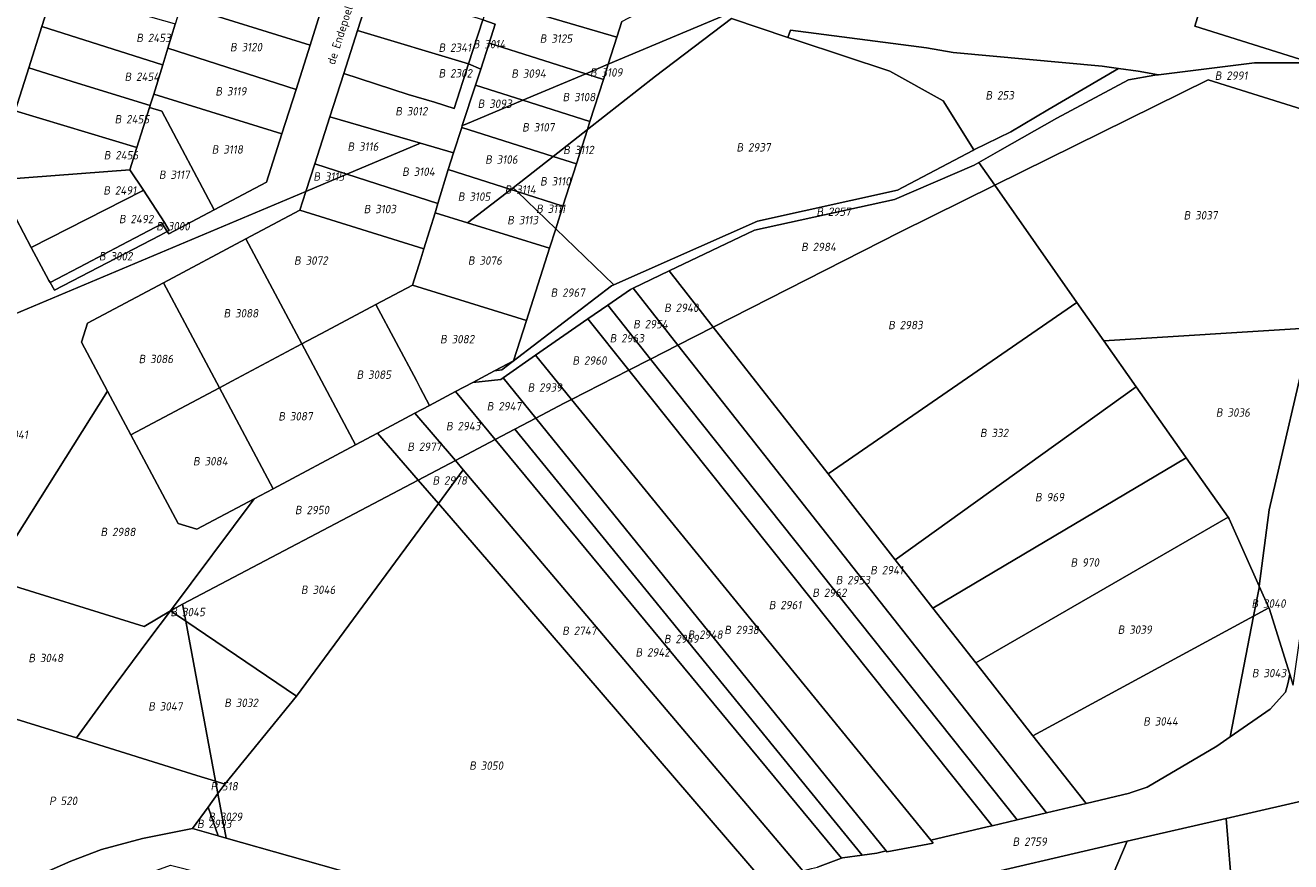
# Model space of a CAD drawing. Extents: x 184444 to 188300, y 345995 to 350408.
# Tile 27 of 43: x 187062 to 187333, y 348522 to 348702. Entities that reach past the tile are written whole.
import ezdxf
from ezdxf.enums import TextEntityAlignment as Align

# ---------------------------------------------------------------- set-up
doc = ezdxf.new("R2010")
doc.units = 0
for name, color, linetype, lineweight in [('B-WA-KG-GRENS_PERCEEL-GV', 30, 'Continuous', 18), ('B-WA-KG-GRENS_PERCEEL-S', 30, 'Continuous', 25), ('B-WA-OG-BEBOUWING_STRAATNAAM-T18', 10, 'Continuous', 18)]:
    doc.layers.add(name, color=color, linetype=linetype, lineweight=lineweight)
doc.styles.add('NLCS-ISO', font='NLCS-ISO.ttf', dxfattribs={"height": 1.8})
doc.styles.add('NLCS-ISO-M1000-T18', font='NLCS-ISO.ttf', dxfattribs={"height": 1.8})

# ---------------------------------------------------------------- blocks, each defined once
blk = doc.blocks.new('SKG-PERCEELNUMMER-SO')
at = {"style": 'NLCS-ISO', "oblique": 10, "flags": 1}
for tag, p in [('GEMEENTECODE', (0, 2.55)), ('PERCEELGROOTTE', (0, -2.45))]:
    blk.add_attdef(tag, text='', height=1.8, dxfattribs=at).set_placement(p, align=Align.MIDDLE_CENTER)
at = {"style": 'NLCS-ISO', "oblique": 10}
blk.add_attdef('SECTIE', text='', height=1.8, dxfattribs=at).set_placement((-0.5, 0), align=Align.MIDDLE_RIGHT)
blk.add_attdef('PERCEELNUMMER', text='', height=1.8, dxfattribs=at).set_placement((0.5, 0), align=Align.MIDDLE_LEFT)

msp = doc.modelspace()

# ---------------------------------------------------------------- linework, layer by layer
at = {"layer": 'B-WA-KG-GRENS_PERCEEL-GV', "flags": 128}
for points in [[(187188.918, 348699.085), (187189.998, 348702.464), (187192.853, 348703.978), (187183.597, 348721.436), (187183.015, 348721.087), (187176.48, 348717.148), (187174.454, 348720.54), (187163.781, 348712.725), (187163.515, 348713.172), (187163.221, 348712.257), (187161.548, 348707.065), (187164.239, 348706.267)], [(187123.195, 348697.341), (187125.954, 348706.308), (187098.31, 348715.073), (187097.835, 348713.492), (187095.498, 348705.958)], [(187340.041, 348692.881), (187340.241, 348693.565), (187344.157, 348707.016), (187340.921, 348708.037), (187334.866, 348709.914), (187334.517, 348710.024), (187325.651, 348712.808), (187317.862, 348715.227), (187317.131, 348715.456), (187312.788, 348701.457), (187337.837, 348693.574)], [(187091.524, 348693.17), (187091.552, 348693.161), (187092.645, 348696.707), (187094.246, 348701.899), (187094.106, 348701.938), (187084.412, 348704.649), (187078.609, 348706.44), (187068.182, 348709.529), (187065.625, 348701.352)], [(187157.123, 348693.34), (187160.178, 348702.811), (187136.354, 348710.095), (187133.278, 348700.546)], [(187094.246, 348701.899), (187092.645, 348696.707), (187120.141, 348687.851), (187123.195, 348697.341), (187095.498, 348705.958)], [(187188.918, 348699.085), (187164.239, 348706.267), (187161.548, 348707.065), (187160.178, 348702.811), (187162.804, 348701.887), (187161.517, 348697.836), (187182.232, 348691.25), (187187.064, 348693.282)], [(187091.524, 348693.17), (187065.625, 348701.352), (187062.872, 348692.547), (187073.294, 348689.263), (187088.868, 348684.46), (187088.879, 348684.495), (187089.619, 348686.893), (187091.552, 348693.161)], [(187133.278, 348700.546), (187130.351, 348691.296), (187144.166, 348686.81), (187149.834, 348685.129), (187154.059, 348683.814), (187157.123, 348693.34)], [(187157.123, 348693.34), (187159.735, 348692.226), (187161.517, 348697.836), (187162.804, 348701.887), (187160.178, 348702.811)], [(187177.353, 348662.895), (187175.799, 348658.031), (187188.239, 348645.984), (187219.088, 348659.63), (187249.114, 348666.27), (187265.26, 348674.826), (187265.45, 348674.919), (187258.897, 348685.442), (187247.455, 348691.812), (187227.541, 348698.34), (187225.593, 348698.994), (187213.463, 348703.051), (187197.221, 348690.736), (187182.587, 348679.272), (187180.245, 348671.944)], [(187296.452, 348692.389), (187292.937, 348692.855), (187261.031, 348695.834), (187255.307, 348696.826), (187226.164, 348700.618), (187225.593, 348698.994), (187227.541, 348698.34), (187247.455, 348691.812), (187258.897, 348685.442), (187265.45, 348674.919), (187273.407, 348678.817), (187281.297, 348683.506)], [(187159.735, 348692.226), (187158.612, 348688.79), (187168.733, 348685.573), (187182.232, 348691.25), (187161.517, 348697.836)], [(187091.552, 348693.161), (187089.619, 348686.893), (187117.09, 348678.368), (187120.141, 348687.851), (187092.645, 348696.707)], [(187062.872, 348692.547), (187059.888, 348683.299), (187085.972, 348675.432), (187086.019, 348675.418), (187088.734, 348684.033), (187088.868, 348684.46), (187073.294, 348689.263)], [(187159.735, 348692.226), (187157.123, 348693.34), (187154.059, 348683.814), (187149.834, 348685.129), (187144.166, 348686.81), (187130.351, 348691.296), (187127.41, 348682), (187146.834, 348676.363), (187153.883, 348674.317), (187155.662, 348679.761), (187155.781, 348680.126), (187158.612, 348688.79)], [(187162.702, 348627.593), (187158.015, 348625.101), (187164.034, 348625.736), (187164.555, 348626.097), (187171.489, 348630.906), (187182.716, 348638.701), (187186.947, 348641.64), (187191.83, 348645.035), (187192.399, 348645.306), (187200.146, 348649.014), (187218.397, 348657.761), (187248.426, 348664.273), (187265.489, 348671.679), (187266.525, 348672.261), (187271.001, 348674.778), (187283.255, 348681.707), (187298.634, 348689.976), (187304.279, 348690.937), (187305.037, 348691.034), (187300.663, 348691.828), (187296.452, 348692.389), (187281.297, 348683.506), (187273.407, 348678.817), (187265.45, 348674.919), (187265.26, 348674.826), (187249.114, 348666.27), (187219.088, 348659.63), (187188.239, 348645.984), (187187.786, 348645.784), (187164.279, 348627.789)], [(187182.232, 348691.25), (187186.029, 348690.043), (187187.064, 348693.282)], [(187365.212, 348684.961), (187340.041, 348692.881), (187337.837, 348693.574), (187325.607, 348693.617), (187305.037, 348691.034), (187304.279, 348690.937), (187298.634, 348689.976), (187283.255, 348681.707), (187271.001, 348674.778), (187266.525, 348672.261), (187269.956, 348667.359), (187315.708, 348689.941), (187349.011, 348679.483), (187359.048, 348676.331)], [(187182.232, 348691.25), (187168.733, 348685.573), (187183.137, 348680.994), (187186.029, 348690.043)], [(187269.956, 348667.359), (187287.552, 348642.213), (187293.296, 348634.045), (187337.857, 348636.807), (187347.171, 348676.906), (187349.011, 348679.483), (187315.708, 348689.941)], [(187102.609, 348662.113), (187113.769, 348668.048), (187117.09, 348678.368), (187089.619, 348686.893), (187088.879, 348684.495), (187088.868, 348684.46), (187088.734, 348684.033), (187091.399, 348683.194)], [(187155.781, 348680.126), (187155.997, 348680.217), (187156.42, 348680.395), (187168.733, 348685.573), (187158.612, 348688.79)], [(187155.662, 348679.761), (187175.257, 348673.53), (187182.587, 348679.272), (187183.137, 348680.994), (187168.733, 348685.573), (187156.42, 348680.395), (187155.997, 348680.217), (187155.781, 348680.126)], [(187057.189, 348668.621), (187084.521, 348670.664), (187086.019, 348675.418), (187085.972, 348675.432), (187059.888, 348683.299), (187058.013, 348677.211), (187057.511, 348675.165), (187057.237, 348673.017), (187057.138, 348670.444)], [(187092.52, 348657.448), (187092.843, 348656.92), (187102.609, 348662.113), (187091.399, 348683.194), (187088.734, 348684.033), (187086.019, 348675.418), (187084.521, 348670.664), (187087.416, 348666.277), (187091.965, 348659.383), (187092.92, 348657.67)], [(187127.41, 348682), (187124.162, 348671.922), (187131.036, 348669.719), (187146.496, 348676.221), (187146.834, 348676.363)], [(187153.883, 348674.317), (187152.778, 348670.709), (187166.205, 348666.44), (187166.708, 348666.834), (187175.257, 348673.53), (187155.662, 348679.761)], [(187175.257, 348673.53), (187180.245, 348671.944), (187182.587, 348679.272)], [(187146.496, 348676.221), (187131.036, 348669.719), (187150.558, 348663.462), (187152.778, 348670.709), (187153.883, 348674.317), (187146.834, 348676.363)], [(187166.708, 348666.834), (187167.56, 348666.009), (187177.353, 348662.895), (187180.245, 348671.944), (187175.257, 348673.53)], [(187057.189, 348668.621), (187057.368, 348666.025), (187058.396, 348663.428), (187063.37, 348654.029), (187087.211, 348666.173), (187087.416, 348666.277), (187084.521, 348670.664)], [(187124.162, 348671.922), (187122.263, 348666.029), (187131.036, 348669.719)], [(187150.558, 348663.462), (187149.95, 348661.476), (187156.917, 348659.303), (187164.29, 348664.94), (187166.205, 348666.44), (187152.778, 348670.709)], [(187269.956, 348667.359), (187266.525, 348672.261), (187265.489, 348671.679), (187248.426, 348664.273), (187218.397, 348657.761), (187200.146, 348649.014), (187209.582, 348636.947), (187249.552, 348657.288)], [(187122.263, 348666.029), (187120.985, 348662.025), (187147.524, 348653.735), (187149.95, 348661.476), (187150.558, 348663.462), (187131.036, 348669.719)], [(187109.391, 348655.868), (187120.985, 348662.025), (187122.263, 348666.029), (187040.732, 348631.74), (187032.072, 348603.616), (187029.152, 348592.601), (187040.255, 348589.28), (187032.165, 348562.542), (187031.909, 348561.692), (187039.818, 348559.236), (187043.397, 348565.131), (187049.316, 348584.696), (187054.421, 348583.11), (187079.75, 348623.228), (187074.171, 348633.731), (187075.399, 348637.787), (187091.736, 348646.477)], [(187067.143, 348646.934), (187067.392, 348646.505), (187075.064, 348650.542), (187082.624, 348654.52), (187091.481, 348659.131), (187091.965, 348659.383), (187087.416, 348666.277), (187087.211, 348666.173), (187063.37, 348654.029)], [(187164.29, 348664.94), (187156.917, 348659.303), (187174.481, 348653.847), (187175.799, 348658.031), (187167.56, 348666.009), (187166.205, 348666.44)], [(187166.708, 348666.834), (187166.205, 348666.44), (187167.56, 348666.009)], [(187167.56, 348666.009), (187175.799, 348658.031), (187177.353, 348662.895)], [(187234.18, 348605.491), (187287.552, 348642.213), (187269.956, 348667.359), (187249.552, 348657.288), (187209.582, 348636.947)], [(187120.985, 348662.025), (187109.391, 348655.868), (187121.378, 348633.357), (187126.649, 348636.163), (187137.253, 348641.804), (187145.092, 348645.976), (187146.859, 348651.614), (187147.524, 348653.735)], [(187156.917, 348659.303), (187149.95, 348661.476), (187147.524, 348653.735), (187146.859, 348651.614), (187145.092, 348645.976), (187169.533, 348638.379), (187174.481, 348653.847)], [(187067.392, 348646.505), (187068.322, 348644.9), (187090.967, 348656.585), (187092.52, 348657.448), (187091.536, 348659.042), (187091.481, 348659.131), (187082.624, 348654.52), (187075.064, 348650.542)], [(187091.536, 348659.042), (187092.52, 348657.448), (187092.92, 348657.67), (187091.965, 348659.383), (187091.481, 348659.131)], [(187162.702, 348627.593), (187164.279, 348627.789), (187187.786, 348645.784), (187188.239, 348645.984), (187175.799, 348658.031), (187174.481, 348653.847), (187169.533, 348638.379), (187166.769, 348629.756)], [(187103.709, 348623.964), (187106.358, 348625.372), (187121.378, 348633.357), (187109.391, 348655.868), (187091.736, 348646.477)], [(187209.582, 348636.947), (187200.146, 348649.014), (187192.399, 348645.306), (187202.019, 348633.099)], [(187075.399, 348637.787), (187074.171, 348633.731), (187079.75, 348623.228), (187084.728, 348613.87), (187103.709, 348623.964), (187091.736, 348646.477)], [(187145.927, 348625.509), (187146.775, 348623.914), (187148.763, 348620.182), (187154.307, 348623.13), (187158.015, 348625.101), (187162.702, 348627.593), (187166.769, 348629.756), (187169.533, 348638.379), (187145.092, 348645.976), (187137.253, 348641.804)], [(187186.947, 348641.64), (187196.135, 348630.104), (187202.019, 348633.099), (187192.399, 348645.306), (187191.83, 348645.035)], [(187126.649, 348636.163), (187121.378, 348633.357), (187132.873, 348611.719), (187137.602, 348614.238), (187145.622, 348618.504), (187148.763, 348620.182), (187146.775, 348623.914), (187145.927, 348625.509), (187137.253, 348641.804)], [(187196.135, 348630.104), (187186.947, 348641.64), (187182.716, 348638.701), (187191.471, 348627.731)], [(187234.18, 348605.491), (187248.609, 348587.05), (187300.263, 348624.146), (187293.296, 348634.045), (187287.552, 348642.213)], [(187191.471, 348627.731), (187182.716, 348638.701), (187171.489, 348630.906), (187179.179, 348621.475)], [(187248.609, 348587.05), (187234.18, 348605.491), (187209.582, 348636.947), (187202.019, 348633.099), (187281.012, 348532.864), (187289.505, 348534.881), (187278.111, 348549.398), (187265.89, 348564.985), (187256.675, 348576.747)], [(187300.263, 348624.146), (187310.851, 348609.129), (187310.995, 348608.926), (187319.993, 348596.193), (187320.204, 348595.894), (187326.644, 348581.437), (187328.793, 348597.78), (187337.857, 348636.807), (187293.296, 348634.045)], [(187326.644, 348581.437), (187328.722, 348576.772), (187328.758, 348576.69), (187333.194, 348562.578), (187333.939, 348560.207), (187336.836, 348580.692), (187338.648, 348596.023), (187348.004, 348637.436), (187337.857, 348636.807), (187328.793, 348597.78)], [(187106.358, 348625.372), (187103.709, 348623.964), (187115.222, 348602.316), (187132.873, 348611.719), (187121.378, 348633.357)], [(187202.019, 348633.099), (187196.135, 348630.104), (187274.761, 348531.379), (187281.012, 348532.864)], [(187179.179, 348621.475), (187171.489, 348630.906), (187164.555, 348626.097), (187171.55, 348617.454), (187177.615, 348620.68)], [(187196.135, 348630.104), (187191.471, 348627.731), (187269.386, 348530.103), (187274.761, 348531.379)], [(187191.471, 348627.731), (187179.179, 348621.475), (187256.228, 348526.982), (187268.271, 348529.838), (187269.386, 348530.103)], [(187154.307, 348623.13), (187162.826, 348612.838), (187167.047, 348615.06), (187171.55, 348617.454), (187164.555, 348626.097), (187164.034, 348625.736), (187158.015, 348625.101)], [(187079.75, 348623.228), (187054.421, 348583.11), (187087.589, 348572.805), (187093.195, 348576.18), (187111.137, 348600.14), (187098.896, 348593.619), (187094.833, 348594.874), (187084.728, 348613.87)], [(187084.728, 348613.87), (187094.833, 348594.874), (187098.896, 348593.619), (187111.137, 348600.14), (187115.222, 348602.316), (187103.709, 348623.964)], [(187148.763, 348620.182), (187145.622, 348618.504), (187154.29, 348608.343), (187162.826, 348612.838), (187154.307, 348623.13)], [(187310.995, 348608.926), (187310.851, 348609.129), (187300.263, 348624.146), (187248.609, 348587.05), (187256.675, 348576.747)], [(187246.616, 348524.702), (187246.758, 348524.527), (187256.757, 348526.334), (187256.228, 348526.982), (187179.179, 348621.475), (187177.615, 348620.68), (187171.55, 348617.454)], [(187137.602, 348614.238), (187146.346, 348604.161), (187154.29, 348608.343), (187145.622, 348618.504)], [(187167.047, 348615.06), (187241.54, 348523.814), (187244.681, 348524.243), (187246.616, 348524.702), (187171.55, 348617.454)], [(187115.222, 348602.316), (187111.137, 348600.14), (187093.195, 348576.18), (187095.822, 348577.563), (187146.346, 348604.161), (187137.602, 348614.238), (187132.873, 348611.719)], [(187237.066, 348523.147), (187237.3, 348523.235), (187241.54, 348523.814), (187167.047, 348615.06), (187162.826, 348612.838)], [(187231.943, 348521.222), (187237.066, 348523.147), (187162.826, 348612.838), (187154.29, 348608.343), (187155.996, 348606.343), (187228.76, 348520.419), (187230.64, 348520.913)], [(187150.684, 348599.161), (187155.996, 348606.343), (187154.29, 348608.343), (187146.346, 348604.161)], [(187256.675, 348576.747), (187265.89, 348564.985), (187319.993, 348596.193), (187310.995, 348608.926)], [(187155.996, 348606.343), (187150.684, 348599.161), (187162.834, 348585.105), (187220.501, 348517.984), (187223.842, 348519.128), (187228.76, 348520.419)], [(187095.822, 348577.563), (187096.496, 348573.949), (187120.241, 348557.9), (187150.684, 348599.161), (187146.346, 348604.161)], [(187132.481, 348519.689), (187183.19, 348505.978), (187186.744, 348505.035), (187196.002, 348506.401), (187200.173, 348508.158), (187205.971, 348510.601), (187218.034, 348517.074), (187220.501, 348517.984), (187162.834, 348585.105), (187150.684, 348599.161), (187120.241, 348557.9), (187104.885, 348539.032), (187103.388, 348536.985), (187105.167, 348527.443)], [(187278.111, 348549.398), (187325.415, 348574.983), (187326.595, 348581.063), (187326.644, 348581.437), (187320.204, 348595.894), (187319.993, 348596.193), (187265.89, 348564.985)], [(187051.585, 348578.618), (187043.397, 348565.131), (187041.459, 348558.726), (187054.279, 348554.746), (187073.071, 348548.911), (187079.953, 348558.343), (187088.589, 348569.976), (187093.195, 348576.18), (187087.589, 348572.805), (187054.421, 348583.11)], [(187326.644, 348581.437), (187326.595, 348581.063), (187325.415, 348574.983), (187328.722, 348576.772)], [(187079.953, 348558.343), (187073.071, 348548.911), (187098.867, 348540.901), (187102.891, 348539.651), (187096.496, 348573.949), (187093.195, 348576.18), (187088.589, 348569.976)], [(187095.822, 348577.563), (187093.195, 348576.18), (187096.496, 348573.949)], [(187328.953, 348555.048), (187332.234, 348558.711), (187332.558, 348559.732), (187332.842, 348560.764), (187333.194, 348562.578), (187328.758, 348576.69), (187328.722, 348576.772), (187325.415, 348574.983), (187320.397, 348549.128)], [(187096.496, 348573.949), (187102.891, 348539.651), (187104.885, 348539.032), (187120.241, 348557.9)], [(187320.397, 348549.128), (187325.415, 348574.983), (187278.111, 348549.398), (187289.505, 348534.881), (187298.851, 348537.101), (187298.976, 348537.131), (187302.638, 348538.399), (187317.526, 348547.141)], [(187097.915, 348529.502), (187101.273, 348534.094), (187103.388, 348536.985), (187102.891, 348539.651), (187098.867, 348540.901), (187073.071, 348548.911), (187054.279, 348554.746), (187042.269, 348527.061), (187041.068, 348524.292), (187043.604, 348523.504), (187061.675, 348517.892), (187062.905, 348518.603), (187071.883, 348522.509), (187078.433, 348525.035), (187087.197, 348527.364)], [(187102.891, 348539.651), (187103.388, 348536.985), (187104.885, 348539.032)], [(187103.452, 348527.93), (187105.167, 348527.443), (187103.388, 348536.985), (187101.273, 348534.094)], [(187319.557, 348531.649), (187324.997, 348465.331), (187339.857, 348466.309), (187353.746, 348462.325), (187353.894, 348462.25), (187339.824, 348535.776), (187339.711, 348536.274)], [(187097.915, 348529.502), (187103.452, 348527.93), (187101.273, 348534.094)], [(187318.31, 348467.648), (187322.745, 348465.086), (187324.865, 348465.322), (187324.997, 348465.331), (187319.557, 348531.649), (187298.303, 348526.777), (187282.1, 348488.568), (187282.22, 348488.503)], [(187298.303, 348526.777), (187296.475, 348526.358), (187226.581, 348510.046), (187239.944, 348507.998), (187260.584, 348500.167), (187275.199, 348492.288), (187282.1, 348488.568)]]:
    msp.add_lwpolyline(points, close=True, dxfattribs=at)
for points in [[(187250.071, 348719.781), (187187.064, 348693.282), (187186.029, 348690.043), (187183.137, 348680.994), (187182.587, 348679.272), (187197.221, 348690.736), (187213.463, 348703.051), (187225.593, 348698.994), (187226.164, 348700.618), (187255.307, 348696.826), (187261.031, 348695.834), (187292.937, 348692.855), (187296.452, 348692.389), (187300.663, 348691.828), (187305.037, 348691.034), (187325.607, 348693.617), (187337.837, 348693.574), (187312.788, 348701.457), (187317.131, 348715.456)], [(187189.998, 348702.464), (187188.918, 348699.085), (187187.064, 348693.282), (187250.071, 348719.781)], [(187040.732, 348631.74), (187122.263, 348666.029), (187124.162, 348671.922), (187127.41, 348682), (187130.351, 348691.296), (187133.278, 348700.546), (187136.354, 348710.095)], [(187059.888, 348683.299), (187062.872, 348692.547), (187065.625, 348701.352), (187068.182, 348709.529)], [(187125.954, 348706.308), (187123.195, 348697.341), (187120.141, 348687.851), (187117.09, 348678.368), (187113.769, 348668.048), (187102.609, 348662.113), (187092.843, 348656.92), (187092.52, 348657.448), (187090.967, 348656.585), (187068.322, 348644.9), (187067.392, 348646.505), (187067.143, 348646.934), (187063.37, 348654.029), (187058.396, 348663.428)], [(187333.939, 348560.207), (187333.194, 348562.578), (187332.842, 348560.764), (187332.558, 348559.732), (187332.234, 348558.711), (187328.953, 348555.048), (187320.397, 348549.128), (187317.526, 348547.141), (187302.638, 348538.399), (187298.976, 348537.131), (187298.851, 348537.101), (187289.505, 348534.881), (187281.012, 348532.864), (187274.761, 348531.379), (187269.386, 348530.103), (187268.271, 348529.838), (187256.228, 348526.982), (187256.757, 348526.334), (187246.758, 348524.527), (187246.616, 348524.702), (187244.681, 348524.243), (187241.54, 348523.814), (187237.3, 348523.235), (187237.066, 348523.147), (187231.943, 348521.222)], [(187226.581, 348510.046), (187296.475, 348526.358), (187298.303, 348526.777), (187319.557, 348531.649), (187339.711, 348536.274)], [(187055.731, 348504.288), (187066.026, 348511.717), (187066.052, 348511.735), (187093.204, 348521.649), (187187.341, 348497.83), (187196.758, 348491.958), (187203.601, 348495.713), (187195.169, 348500.708), (187188.602, 348504.542), (187186.744, 348505.035), (187183.19, 348505.978), (187132.481, 348519.689), (187105.167, 348527.443), (187103.452, 348527.93), (187097.915, 348529.502), (187087.197, 348527.364), (187078.433, 348525.035), (187071.883, 348522.509), (187062.905, 348518.603), (187061.675, 348517.892)]]:
    msp.add_lwpolyline(points, dxfattribs=at)

# ---------------------------------------------------------------- block references
at = {"layer": 'B-WA-KG-GRENS_PERCEEL-S', "color": 30}
for p, values in [((187087.851, 348698.927), {'PERCEELNUMMER': '2453', 'SECTIE': 'B'}), ((187107.938, 348696.946), {'PERCEELNUMMER': '3120', 'SECTIE': 'B'}), ((187152.644, 348696.839), {'PERCEELNUMMER': '2341', 'SECTIE': 'B'}), ((187159.983, 348697.589), {'PERCEELNUMMER': '3014', 'SECTIE': 'B'}), ((187174.35, 348698.781), {'PERCEELNUMMER': '3125', 'SECTIE': 'B'}), ((187152.644, 348691.342), {'PERCEELNUMMER': '2302', 'SECTIE': 'B'}), ((187185.108, 348691.525), {'PERCEELNUMMER': '3109', 'SECTIE': 'B'}), ((187085.335, 348690.605), {'PERCEELNUMMER': '2454', 'SECTIE': 'B'}), ((187168.248, 348691.283), {'PERCEELNUMMER': '3094', 'SECTIE': 'B'}), ((187319.059, 348690.841), {'PERCEELNUMMER': '2991', 'SECTIE': 'B'}), ((187104.805, 348687.48), {'PERCEELNUMMER': '3119', 'SECTIE': 'B'}), ((187179.237, 348686.25), {'PERCEELNUMMER': '3108', 'SECTIE': 'B'}), ((187269.9, 348686.628), {'PERCEELNUMMER': '253', 'SECTIE': 'B'}), ((187143.373, 348683.206), {'PERCEELNUMMER': '3012', 'SECTIE': 'B'}), ((187161.042, 348684.83), {'PERCEELNUMMER': '3093', 'SECTIE': 'B'}), ((187083.203, 348681.497), {'PERCEELNUMMER': '2455', 'SECTIE': 'B'}), ((187170.576, 348679.769), {'PERCEELNUMMER': '3107', 'SECTIE': 'B'}), ((187104.027, 348675.026), {'PERCEELNUMMER': '3118', 'SECTIE': 'B'}), ((187133.132, 348675.643), {'PERCEELNUMMER': '3116', 'SECTIE': 'B'}), ((187216.516, 348675.475), {'PERCEELNUMMER': '2937', 'SECTIE': 'B'}), ((187080.879, 348673.78), {'PERCEELNUMMER': '2456', 'SECTIE': 'B'}), ((187162.651, 348672.864), {'PERCEELNUMMER': '3106', 'SECTIE': 'B'}), ((187179.363, 348674.915), {'PERCEELNUMMER': '3112', 'SECTIE': 'B'}), ((187092.702, 348669.6), {'PERCEELNUMMER': '3117', 'SECTIE': 'B'}), ((187144.844, 348670.257), {'PERCEELNUMMER': '3104', 'SECTIE': 'B'}), ((187125.82, 348669.223), {'PERCEELNUMMER': '3115', 'SECTIE': 'B'}), ((187174.42, 348668.197), {'PERCEELNUMMER': '3110', 'SECTIE': 'B'}), ((187080.786, 348666.249), {'PERCEELNUMMER': '2491', 'SECTIE': 'B'}), ((187156.787, 348664.916), {'PERCEELNUMMER': '3105', 'SECTIE': 'B'}), ((187166.824, 348666.428), {'PERCEELNUMMER': '3114', 'SECTIE': 'B'}), ((187136.607, 348662.252), {'PERCEELNUMMER': '3103', 'SECTIE': 'B'}), ((187173.571, 348662.312), {'PERCEELNUMMER': '3111', 'SECTIE': 'B'}), ((187233.665, 348661.682), {'PERCEELNUMMER': '2957', 'SECTIE': 'B'}), ((187084.133, 348660.112), {'PERCEELNUMMER': '2492', 'SECTIE': 'B'}), ((187167.371, 348659.879), {'PERCEELNUMMER': '3113', 'SECTIE': 'B'}), ((187312.381, 348660.909), {'PERCEELNUMMER': '3037', 'SECTIE': 'B'}), ((187092.129, 348658.571), {'PERCEELNUMMER': '3000', 'SECTIE': 'B'}), ((187230.385, 348654.139), {'PERCEELNUMMER': '2984', 'SECTIE': 'B'}), ((187079.832, 348652.133), {'PERCEELNUMMER': '3002', 'SECTIE': 'B'}), ((187121.664, 348651.218), {'PERCEELNUMMER': '3072', 'SECTIE': 'B'}), ((187158.942, 348651.215), {'PERCEELNUMMER': '3076', 'SECTIE': 'B'}), ((187176.676, 348644.342), {'PERCEELNUMMER': '2967', 'SECTIE': 'B'}), ((187106.554, 348639.915), {'PERCEELNUMMER': '3088', 'SECTIE': 'B'}), ((187201.022, 348641.094), {'PERCEELNUMMER': '2940', 'SECTIE': 'B'}), ((187194.378, 348637.584), {'PERCEELNUMMER': '2954', 'SECTIE': 'B'}), ((187249.038, 348637.396), {'PERCEELNUMMER': '2983', 'SECTIE': 'B'}), ((187152.977, 348634.373), {'PERCEELNUMMER': '3082', 'SECTIE': 'B'}), ((187189.334, 348634.558), {'PERCEELNUMMER': '2963', 'SECTIE': 'B'}), ((187088.35, 348630.125), {'PERCEELNUMMER': '3086', 'SECTIE': 'B'}), ((187181.348, 348629.796), {'PERCEELNUMMER': '2960', 'SECTIE': 'B'}), ((187135.068, 348626.763), {'PERCEELNUMMER': '3085', 'SECTIE': 'B'}), ((187171.746, 348624.017), {'PERCEELNUMMER': '2939', 'SECTIE': 'B'}), ((187162.991, 348619.985), {'PERCEELNUMMER': '2947', 'SECTIE': 'B'}), ((187319.298, 348618.654), {'PERCEELNUMMER': '3036', 'SECTIE': 'B'}), ((187118.294, 348617.839), {'PERCEELNUMMER': '3087', 'SECTIE': 'B'}), ((187154.247, 348615.732), {'PERCEELNUMMER': '2943', 'SECTIE': 'B'}), ((187057.626, 348613.905), {'PERCEELNUMMER': '3041', 'SECTIE': 'B'}), ((187268.718, 348614.273), {'PERCEELNUMMER': '332', 'SECTIE': 'B'}), ((187145.958, 348611.323), {'PERCEELNUMMER': '2977', 'SECTIE': 'B'}), ((187100.005, 348608.215), {'PERCEELNUMMER': '3084', 'SECTIE': 'B'}), ((187151.351, 348604.094), {'PERCEELNUMMER': '2978', 'SECTIE': 'B'}), ((187280.522, 348600.517), {'PERCEELNUMMER': '969', 'SECTIE': 'B'}), ((187121.862, 348597.757), {'PERCEELNUMMER': '2950', 'SECTIE': 'B'}), ((187080.175, 348593.059), {'PERCEELNUMMER': '2988', 'SECTIE': 'B'}), ((187288.137, 348586.51), {'PERCEELNUMMER': '970', 'SECTIE': 'B'}), ((187245.195, 348584.873), {'PERCEELNUMMER': '2941', 'SECTIE': 'B'}), ((187123.151, 348580.67), {'PERCEELNUMMER': '3046', 'SECTIE': 'B'}), ((187237.794, 348582.74), {'PERCEELNUMMER': '2953', 'SECTIE': 'B'}), ((187223.445, 348577.39), {'PERCEELNUMMER': '2961', 'SECTIE': 'B'}), ((187232.778, 348580.038), {'PERCEELNUMMER': '2962', 'SECTIE': 'B'}), ((187326.932, 348577.72), {'PERCEELNUMMER': '3040', 'SECTIE': 'B'}), ((187095.171, 348575.897), {'PERCEELNUMMER': '3045', 'SECTIE': 'B'}), ((187213.9, 348572.058), {'PERCEELNUMMER': '2938', 'SECTIE': 'B'}), ((187298.25, 348572.121), {'PERCEELNUMMER': '3039', 'SECTIE': 'B'}), ((187179.169, 348571.883), {'PERCEELNUMMER': '2747', 'SECTIE': 'B'}), ((187200.968, 348570.124), {'PERCEELNUMMER': '2949', 'SECTIE': 'B'}), ((187206.052, 348571.049), {'PERCEELNUMMER': '2948', 'SECTIE': 'B'}), ((187194.864, 348567.247), {'PERCEELNUMMER': '2942', 'SECTIE': 'B'}), ((187064.72, 348566.052), {'PERCEELNUMMER': '3048', 'SECTIE': 'B'}), ((187327.013, 348562.812), {'PERCEELNUMMER': '3043', 'SECTIE': 'B'}), ((187090.406, 348555.677), {'PERCEELNUMMER': '3047', 'SECTIE': 'B'}), ((187106.716, 348556.444), {'PERCEELNUMMER': '3032', 'SECTIE': 'B'}), ((187303.72, 348552.458), {'PERCEELNUMMER': '3044', 'SECTIE': 'B'}), ((187159.224, 348542.985), {'PERCEELNUMMER': '3050', 'SECTIE': 'B'}), ((187103.721, 348538.556), {'PERCEELNUMMER': '518', 'SECTIE': 'P'}), ((187069.118, 348535.434), {'PERCEELNUMMER': '520', 'SECTIE': 'P'}), ((187103.282, 348532.017), {'PERCEELNUMMER': '3029', 'SECTIE': 'B'}), ((187100.88, 348530.509), {'PERCEELNUMMER': '2993', 'SECTIE': 'B'}), ((187275.699, 348526.681), {'PERCEELNUMMER': '2759', 'SECTIE': 'B'})]:
    msp.add_blockref('SKG-PERCEELNUMMER-SO', p, dxfattribs=at).add_auto_attribs(values)

# ---------------------------------------------------------------- texts
at = {"layer": 'B-WA-OG-BEBOUWING_STRAATNAAM-T18', "style": 'NLCS-ISO-M1000-T18'}
msp.add_text('de Endepoel', height=1.8, rotation=72.4, dxfattribs=at).set_placement((187129.764, 348699.46), align=Align.MIDDLE)

doc.saveas('drawing.dxf')
